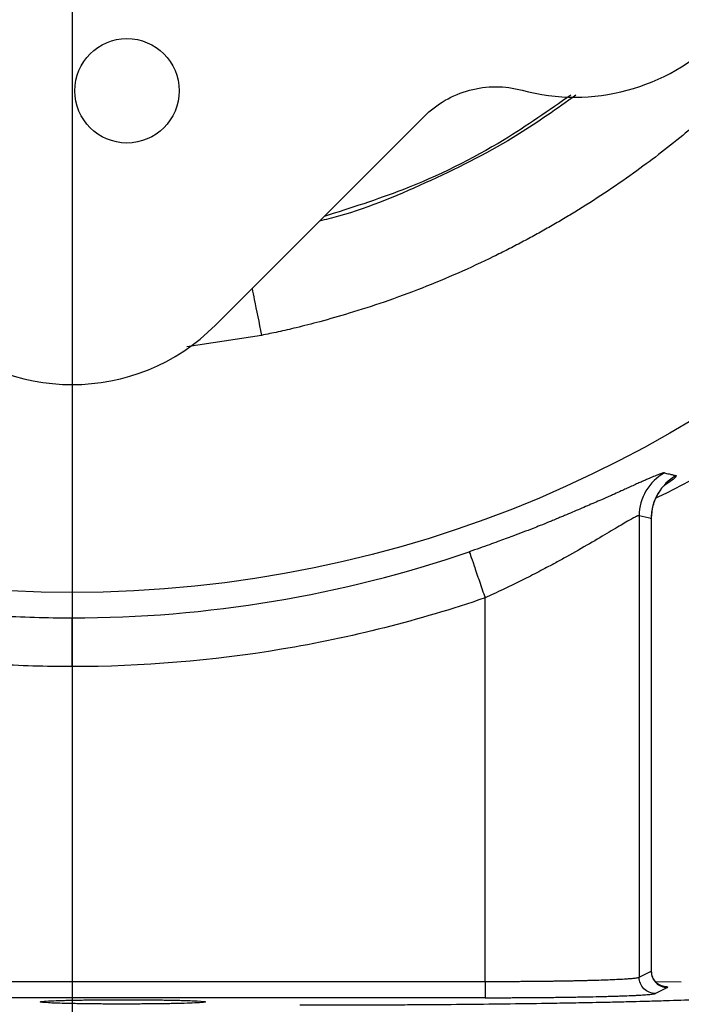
# Model space of a CAD drawing. Header units: inches. Extents: x 0.3 to 34.1, y 0.2 to 21.7.
# Tile 9 of 28: x 7.7 to 9.7, y 5 to 8. Entities that reach past the tile are written whole.
import ezdxf

# ---------------------------------------------------------------- set-up
doc = ezdxf.new("R2010")
doc.units = ezdxf.units.IN
doc.header["$MEASUREMENT"] = 0
doc.layers.add('SLD-0', color=7, linetype='Continuous', lineweight=25)
doc.styles.add('SLDTEXTSTYLE0', font='TXT', dxfattribs={"width": 0.75})
doc.dimstyles.new('SLDDIMSTYLE0', dxfattribs={"dimtxt": 0.125, "dimasz": 0.13, "dimexe": 0, "dimexo": 0.0625, "dimgap": 0.03125, "dimtad": 0, "dimtih": 1, "dimtoh": 1, "dimlfac": 0.8, "dimrnd": 1e-09, "dimzin": 12, "dimdsep": 46, "dimtxsty": 'SLDTEXTSTYLE0', "dimsah": 1, "dimcen": 0.09, "dimadec": 0, "dimazin": 3, "dimtfac": 1, "dimtofl": 0, "dimtmove": 0, "dimatfit": 3, "dimfxl": 1, "dimfrac": 2, "dimtolj": 1, "dimtzin": 12, "dimarcsym": 0})

# ---------------------------------------------------------------- blocks, each defined once
blk = doc.blocks.new('_D')
at = {"layer": 'SLD-0'}
for p, q in [((11.6995, 9.9036), (11.6995, 1.7932)), ((6.287, 5.1672), (6.287, 1.7932)), ((8.948, 2.0983), (8.9099, 2.0983)), ((8.9099, 2.0983), (8.9099, 1.8998)), ((9.456, 2.0983), (9.4941, 2.0983)), ((9.4941, 2.0983), (9.4941, 1.8998)), ((6.287, 1.9182), (8.8003, 1.9182)), ((11.6995, 1.9182), (9.6037, 1.9182)), ((8.9099, 1.8998), (8.948, 1.8998)), ((9.4941, 1.8998), (9.456, 1.8998))]:
    blk.add_line(p, q, dxfattribs=at)
for points in [[(6.287, 1.9182), (6.417, 1.8982), (6.417, 1.9382)], [(11.6995, 1.9182), (11.5695, 1.9382), (11.5695, 1.8982)]]:
    blk.add_solid(points, dxfattribs=at)
at = {"layer": 'SLD-0', "char_height": 0.125, "attachment_point": 1, "style": 'SLDTEXTSTYLE0'}
for s, insert in [('109.98', (8.948, 2.061)), ('4.33', (9.0404, 1.8739))]:
    blk.add_mtext(s, dxfattribs=dict(at, insert=insert))
blk = doc.blocks.new('_D_1')
at = {"layer": 'SLD-0'}
for p, q in [((7.8495, 8.5286), (7.8495, 2.6041)), ((6.287, 5.1672), (6.287, 2.6041)), ((6.8731, 2.9092), (6.8351, 2.9092)), ((6.8351, 2.9092), (6.8351, 2.7107)), ((7.2888, 2.9092), (7.3268, 2.9092)), ((7.3268, 2.9092), (7.3268, 2.7107)), ((6.287, 2.7291), (6.7254, 2.7291)), ((7.8495, 2.7291), (7.4365, 2.7291)), ((6.8351, 2.7107), (6.8731, 2.7107)), ((7.3268, 2.7107), (7.2888, 2.7107))]:
    blk.add_line(p, q, dxfattribs=at)
for points in [[(6.287, 2.7291), (6.417, 2.7091), (6.417, 2.7491)], [(7.8495, 2.7291), (7.7195, 2.7491), (7.7195, 2.7091)]]:
    blk.add_solid(points, dxfattribs=at)
at = {"layer": 'SLD-0', "char_height": 0.125, "attachment_point": 1, "style": 'SLDTEXTSTYLE0'}
for s, insert in [('31.75', (6.8731, 2.8718)), ('1.25', (6.9193, 2.6848))]:
    blk.add_mtext(s, dxfattribs=dict(at, insert=insert))
blk = doc.blocks.new('_D_2')
at = {"layer": 'SLD-0'}
for p, q in [((6.287, 5.1672), (6.287, 2.2657)), ((10.1933, 4.6228), (10.1933, 2.2657)), ((8.1579, 2.5707), (8.1198, 2.5707)), ((8.1198, 2.5707), (8.1198, 2.3723)), ((8.5735, 2.5707), (8.6116, 2.5707)), ((8.6116, 2.5707), (8.6116, 2.3723)), ((6.287, 2.3907), (8.0102, 2.3907)), ((8.1198, 2.3723), (8.1579, 2.3723)), ((8.6116, 2.3723), (8.5735, 2.3723)), ((10.1933, 2.3907), (8.7212, 2.3907))]:
    blk.add_line(p, q, dxfattribs=at)
for points in [[(6.287, 2.3907), (6.417, 2.3707), (6.417, 2.4107)], [(10.1933, 2.3907), (10.0633, 2.4107), (10.0633, 2.3707)]]:
    blk.add_solid(points, dxfattribs=at)
at = {"layer": 'SLD-0', "char_height": 0.125, "attachment_point": 1, "style": 'SLDTEXTSTYLE0'}
for s, insert in [('79.38', (8.1579, 2.5334)), ('3.13', (8.2041, 2.3464))]:
    blk.add_mtext(s, dxfattribs=dict(at, insert=insert))

msp = doc.modelspace()

# ---------------------------------------------------------------- linework, layer by layer
at = {"color": 7, "linetype": 'Continuous', "lineweight": 25}
for p, q in [((8.9329, 7.7223), (8.2911, 7.0805)), ((8.4325, 7.0489), (8.2022, 7.0141)), ((9.5949, 6.4943), (9.5949, 5.0743)), ((9.5949, 6.4943), (9.632, 6.4865)), ((9.632, 6.4865), (9.632, 5.0929)), ((9.6327, 5.088), (9.6327, 6.4901)), ((9.1206, 5.0613), (9.1206, 6.2414)), ((9.5949, 5.0743), (9.632, 5.0929)), ((7.609, 5.0613), (9.1206, 5.0613)), ((9.7245, 5.0593), (9.6465, 5.0597)), ((9.682, 5.0429), (9.6448, 5.0243)), ((9.1206, 5.0113), (7.609, 5.0113))]:
    msp.add_line(p, q, dxfattribs=at)
at = {"color": 8, "linetype": 'Continuous', "lineweight": 25}
for p, q in [((9.632, 6.4865), (9.6302, 6.4839)), ((9.632, 5.0929), (9.6311, 5.0937)), ((9.6312, 5.0936), (9.632, 5.0929))]:
    msp.add_line(p, q, dxfattribs=at)
at = {"color": 7, "linetype": 'Continuous', "lineweight": 25}
for centre, radius in [((7.8495, 9.9536), 3.6954), ((8.0184, 7.8013), 0.1606)]:
    msp.add_circle(centre, radius, dxfattribs=at)
for centre, radius, start, end in [((9.3963, 8.4068), 0.625, 254.9895, 15.0105), ((7.8495, 9.9536), 3.7738, 270, 288.9009), ((7.8495, 9.9536), 3.7738, 266.4856, 270)]:
    msp.add_arc(centre, radius, start, end, dxfattribs=at)
msp.add_ellipse((7.8495, 7.5237), major_axis=(0, -0.6262), ratio=0.998099, start_param=5.498738, end_param=7.067632, dxfattribs=at)
at = {"color": 8, "linetype": 'Continuous', "lineweight": 25}
for points, knots in [([(10.7889, 9.595), (10.7867, 9.5732), (10.7787, 9.4951), (10.7554, 9.3715), (10.7243, 9.2335), (10.6943, 9.1245), (10.6704, 9.0473), (10.6537, 8.9974), (10.6445, 8.971), (10.6345, 8.943), (10.6218, 8.9087), (10.604, 8.8627), (10.5857, 8.8178), (10.5671, 8.7739), (10.5481, 8.7311), (10.5287, 8.6894), (10.5091, 8.6488), (10.4571, 8.545), (10.3738, 8.3979), (10.2548, 8.2212), (10.1765, 8.1194), (10.1367, 8.0709), (10.1324, 8.0656), (10.1271, 8.0592), (10.1109, 8.0398), (10.0782, 8.0016), (10.0223, 7.9392), (9.9459, 7.8594), (9.8469, 7.7644), (9.723, 7.6571), (9.5717, 7.541), (9.4456, 7.4574), (9.3572, 7.4043), (9.317, 7.381), (9.2758, 7.3579), (9.2338, 7.3353), (9.1907, 7.3129), (9.0898, 7.2627), (8.9632, 7.207), (8.8137, 7.152), (8.7085, 7.118), (8.618, 7.0922), (8.545, 7.0736), (8.4851, 7.0597), (8.4496, 7.0524), (8.4325, 7.0489)], [0, 0, 0, 0, 0.017696, 0.06354, 0.101707, 0.132197, 0.15501, 0.167081, 0.174833, 0.177601, 0.19114, 0.204452, 0.217536, 0.230393, 0.243022, 0.255424, 0.267599, 0.279546, 0.349415, 0.404219, 0.45187, 0.453242, 0.455063, 0.457335, 0.460057, 0.47545, 0.498049, 0.527851, 0.564857, 0.609065, 0.660472, 0.719076, 0.731435, 0.743975, 0.756693, 0.769591, 0.782668, 0.795925, 0.860825, 0.894485, 0.924891, 0.950262, 0.970596, 0.985894, 1, 1, 1, 1]), ([(9.3999, 7.7878), (9.3419, 7.7464), (9.2011, 7.6459), (8.9552, 7.5229), (8.7486, 7.4349), (8.6304, 7.4052), (8.6108, 7.4002)], [0, 0, 0, 0, 0.241328, 0.586393, 0.931459, 1, 1, 1, 1]), ([(8.4035, 7.193), (8.4058, 7.1819), (8.4141, 7.1405), (8.4247, 7.0876), (8.4325, 7.0489)], [0, 0, 0, 0, 0.267929, 1, 1, 1, 1]), ([(9.7089, 6.6175), (9.7093, 6.6166), (9.7101, 6.6147), (9.6963, 6.6038), (9.6832, 6.5943), (9.6726, 6.5877), (9.6722, 6.5874)], [0, 0, 0, 0, 0.327798, 0.675172, 0.987359, 1, 1, 1, 1]), ([(9.6641, 5.047), (9.6669, 5.0468), (9.6851, 5.0455), (9.6834, 5.0441), (9.682, 5.0429)], [0, 0, 0, 0, 0.152627, 1, 1, 1, 1])]:
    msp.add_open_spline(points, degree=3, knots=knots, dxfattribs=at)
at = {"color": 7, "linetype": 'Continuous', "lineweight": 25}
for points, knots in [([(9.3847, 7.7882), (9.3171, 7.741), (9.1544, 7.6272), (8.8984, 7.5012), (8.7067, 7.4406), (8.6256, 7.415)], [0, 0, 0, 0, 0.290904, 0.700005, 1, 1, 1, 1]), ([(8.9329, 7.7223), (8.9523, 7.7417), (8.9739, 7.7583), (9.0214, 7.7857), (9.0465, 7.7961), (9.0859, 7.8066), (9.0994, 7.8093), (9.1264, 7.8129), (9.1399, 7.8138), (9.1805, 7.8138), (9.208, 7.8102), (9.2345, 7.8031)], [0, 0, 0, 0, 0.25, 0.25, 0.5, 0.5, 0.625, 0.625, 0.75, 0.75, 1, 1, 1, 1]), ([(9.6473, 6.5496), (9.6501, 6.5509), (9.7818, 6.6116), (9.9022, 6.6935), (10.02, 6.7737)], [0, 0, 0, 0, 0.021248, 1, 1, 1, 1]), ([(9.6727, 6.6258), (9.6724, 6.6258), (9.6718, 6.6259), (9.6704, 6.6258), (9.6683, 6.6254), (9.6654, 6.6246), (9.6622, 6.6235), (9.6587, 6.6223), (9.6549, 6.6209), (9.6476, 6.6181), (9.6378, 6.614), (9.6252, 6.6086), (9.6142, 6.6038), (9.6013, 6.5981), (9.5869, 6.5917), (9.5743, 6.5859), (9.5643, 6.5814), (9.5587, 6.5788), (9.5509, 6.5753), (9.5384, 6.5696), (9.5219, 6.5623), (9.5017, 6.5533), (9.4746, 6.5414), (9.4359, 6.5246), (9.3974, 6.5081), (9.3693, 6.4962), (9.353, 6.4894), (9.3419, 6.4847), (9.3302, 6.4799), (9.3134, 6.473), (9.2924, 6.4646), (9.2653, 6.4539), (9.2374, 6.4432), (9.2087, 6.4323), (9.183, 6.4228), (9.159, 6.414), (9.1329, 6.4046), (9.1036, 6.3941), (9.0829, 6.387), (9.072, 6.3833)], [0, 0, 0, 0, 0.014823, 0.031678, 0.050879, 0.072901, 0.093518, 0.109545, 0.126326, 0.146003, 0.200517, 0.226387, 0.25484, 0.288326, 0.318101, 0.349719, 0.365498, 0.376128, 0.381256, 0.408426, 0.4441, 0.464211, 0.506699, 0.569067, 0.63121, 0.662198, 0.677535, 0.693126, 0.703986, 0.720652, 0.754818, 0.779866, 0.816318, 0.851853, 0.877656, 0.903144, 0.932055, 0.964367, 1, 1, 1, 1]), ([(9.6727, 6.6258), (9.6493, 6.6129), (9.6096, 6.5744), (9.5949, 6.521), (9.5949, 6.4943)], [-0.9999995, -0.9999995, -0.9999995, -0.9999995, -0.5, 0.0000003, 0.0000003, 0.0000003, 0.0000003]), ([(9.6727, 6.6258), (9.675, 6.6252), (9.6771, 6.6247), (9.685, 6.6229), (9.6898, 6.6218), (9.6974, 6.6201), (9.7004, 6.6194), (9.7052, 6.6183), (9.707, 6.6179), (9.7089, 6.6175)], [1.292114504, 1.292114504, 1.292114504, 1.292114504, 1.292694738, 1.292694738, 1.294648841, 1.294648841, 1.297775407, 1.297775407, 1.301243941, 1.301243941, 1.301243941, 1.301243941]), ([(9.6327, 6.4843), (9.6329, 6.4911), (9.6333, 6.5047), (9.6369, 6.5224), (9.6412, 6.5359), (9.6454, 6.5461), (9.6502, 6.5559), (9.6573, 6.568), (9.6607, 6.5726), (9.663, 6.5757)], [0, 0, 0, 0, 0.15203, 0.304943, 0.387191, 0.479399, 0.587572, 0.717027, 1, 1, 1, 1]), ([(9.5949, 6.4943), (9.5946, 6.4943), (9.5941, 6.4944), (9.5928, 6.4942), (9.5912, 6.4937), (9.5892, 6.493), (9.5868, 6.4919), (9.584, 6.4906), (9.5783, 6.4878), (9.5678, 6.4821), (9.55, 6.4719), (9.5281, 6.4589), (9.4942, 6.4387), (9.4433, 6.4085), (9.3859, 6.3757), (9.3348, 6.3476), (9.2915, 6.3245), (9.2477, 6.3021), (9.2088, 6.2828), (9.1776, 6.2678), (9.1484, 6.2541), (9.1296, 6.2455), (9.1206, 6.2414)], [0, 0, 0, 0, 0.017274, 0.03459, 0.051957, 0.069381, 0.08687, 0.104429, 0.122067, 0.182284, 0.24473, 0.305065, 0.36888, 0.494197, 0.620531, 0.675241, 0.747306, 0.825901, 0.873912, 0.919552, 0.96158, 1, 1, 1, 1]), ([(9.072, 6.3833), (9.0722, 6.3827), (9.0734, 6.3791), (9.0784, 6.3647), (9.0821, 6.3538), (9.0915, 6.3263), (9.0972, 6.3098), (9.1089, 6.2755), (9.1149, 6.2579), (9.1206, 6.2414)], [0, 0, 0, 0, 0.25, 0.25, 0.5, 0.5, 0.75, 0.75, 1, 1, 1, 1]), ([(9.1206, 6.2414), (8.9174, 6.1719), (8.7071, 6.1186), (8.2805, 6.0476), (8.0643, 6.0299), (7.8495, 6.0299)], [0, 0, 0, 0, 0.5, 0.5, 1, 1, 1, 1]), ([(7.8495, 6.0299), (7.8495, 6.0472), (7.8495, 6.0659), (7.8495, 6.1021), (7.8495, 6.1195), (7.8495, 6.1486), (7.8495, 6.1601), (7.8495, 6.1754), (7.8495, 6.1792), (7.8495, 6.1798)], [0, 0, 0, 0, 0.25, 0.25, 0.5, 0.5, 0.75, 0.75, 1, 1, 1, 1]), ([(9.632, 5.0929), (9.6321, 5.0798), (9.6375, 5.0668), (9.6559, 5.0483), (9.6689, 5.0429), (9.682, 5.0429)], [0, 0, 0, 0, 0.5, 0.5, 1, 1, 1, 1]), ([(9.6677, 5.0465), (9.6678, 5.0465), (9.668, 5.0465), (9.6648, 5.0473), (9.6597, 5.0494), (9.6537, 5.0528), (9.6476, 5.0577), (9.6408, 5.0655), (9.6342, 5.0775), (9.6332, 5.0883), (9.6327, 5.0935)], [0, 0, 0, 0, 0.127932, 0.288287, 0.415205, 0.521347, 0.6149, 0.700492, 0.855264, 1, 1, 1, 1]), ([(9.1206, 5.0613), (9.1258, 5.0613), (9.1362, 5.0613), (9.1518, 5.0613), (9.1675, 5.0614), (9.1833, 5.0614), (9.199, 5.0615), (9.2147, 5.0616), (9.2304, 5.0617), (9.246, 5.0618), (9.2615, 5.0619), (9.277, 5.0621), (9.2924, 5.0622), (9.3076, 5.0624), (9.3226, 5.0626), (9.3375, 5.0628), (9.3522, 5.063), (9.3667, 5.0633), (9.3809, 5.0635), (9.3949, 5.0638), (9.4085, 5.0641), (9.4219, 5.0644), (9.4349, 5.0647), (9.4541, 5.0652), (9.4787, 5.066), (9.5071, 5.067), (9.5331, 5.0682), (9.5509, 5.0692), (9.5626, 5.07), (9.5699, 5.0706), (9.5769, 5.0712), (9.5832, 5.0719), (9.5886, 5.0727), (9.5928, 5.0735), (9.5942, 5.074), (9.5949, 5.0743)], [0, 0, 0, 0, 0.021619, 0.043344, 0.065174, 0.08711, 0.109151, 0.131297, 0.153549, 0.175906, 0.198369, 0.220937, 0.24361, 0.26639, 0.289274, 0.312265, 0.33536, 0.358562, 0.381869, 0.405282, 0.4288, 0.452424, 0.476154, 0.49999, 0.560279, 0.623591, 0.689927, 0.759284, 0.786153, 0.815528, 0.84741, 0.881798, 0.918693, 0.958093, 1, 1, 1, 1]), ([(9.1206, 5.0613), (9.1206, 5.0484), (9.1206, 5.0356), (9.1206, 5.0172), (9.1206, 5.0116), (9.1206, 5.0113)], [0, 0, 0, 0, 0.5, 0.5, 1, 1, 1, 1]), ([(9.6448, 5.0243), (9.6318, 5.0244), (9.6188, 5.0297), (9.6003, 5.0483), (9.5949, 5.0612), (9.5949, 5.0743)], [0, 0, 0, 0, 0.5, 0.5, 1, 1, 1, 1]), ([(8.0058, 4.9918), (8.0021, 4.9918), (7.9946, 4.9918), (7.9834, 4.9918), (7.9722, 4.9918), (7.961, 4.9919), (7.9497, 4.9919), (7.9386, 4.992), (7.9274, 4.9921), (7.9164, 4.9922), (7.9055, 4.9923), (7.8947, 4.9924), (7.8842, 4.9926), (7.8738, 4.9927), (7.8636, 4.9929), (7.8537, 4.9931), (7.8441, 4.9933), (7.8348, 4.9935), (7.8087, 4.9941), (7.7669, 4.9957), (7.7452, 4.9981), (7.7593, 5.0004), (7.7884, 5.002), (7.8185, 5.003), (7.8428, 5.0036), (7.8612, 5.0039), (7.8805, 5.0042), (7.9005, 5.0045), (7.9212, 5.0047), (7.9422, 5.0049), (7.9634, 5.005), (7.9846, 5.0051), (7.9988, 5.0051), (8.0058, 5.0051)], [0, 0, 0, 0, 0.013977, 0.028049, 0.042217, 0.056481, 0.07084, 0.085294, 0.099844, 0.11449, 0.129231, 0.144067, 0.159, 0.174028, 0.189151, 0.204371, 0.219686, 0.235097, 0.250603, 0.355438, 0.499554, 0.600471, 0.683793, 0.749454, 0.778654, 0.807513, 0.836032, 0.86421, 0.892048, 0.919546, 0.946704, 0.973522, 1, 1, 1, 1]), ([(8.0058, 5.0051), (8.0095, 5.0051), (8.017, 5.0051), (8.0282, 5.0051), (8.0394, 5.005), (8.0506, 5.005), (8.0619, 5.0049), (8.0731, 5.0048), (8.0842, 5.0048), (8.0952, 5.0047), (8.1061, 5.0045), (8.1169, 5.0044), (8.1275, 5.0043), (8.1378, 5.0041), (8.148, 5.0039), (8.1579, 5.0038), (8.1675, 5.0036), (8.1768, 5.0034), (8.2029, 5.0027), (8.2447, 5.0011), (8.2664, 4.9987), (8.2523, 4.9965), (8.2232, 4.9949), (8.1931, 4.9939), (8.1688, 4.9933), (8.1504, 4.9929), (8.1311, 4.9926), (8.1111, 4.9924), (8.0905, 4.9921), (8.0695, 4.992), (8.0483, 4.9919), (8.027, 4.9918), (8.0128, 4.9918), (8.0058, 4.9918)], [0, 0, 0, 0, 0.013983, 0.02806, 0.042232, 0.056499, 0.070861, 0.085317, 0.099869, 0.114515, 0.129256, 0.144092, 0.159023, 0.174049, 0.18917, 0.204386, 0.219697, 0.235102, 0.250603, 0.355438, 0.499554, 0.600471, 0.683793, 0.749454, 0.778644, 0.807495, 0.836009, 0.864185, 0.892023, 0.919523, 0.946686, 0.973512, 1, 1, 1, 1]), ([(10.0362, 5.0249), (10.0357, 5.0247), (10.0347, 5.0242), (10.0323, 5.0234), (10.0287, 5.0225), (10.0222, 5.0212), (10.0125, 5.0197), (9.9984, 5.0179), (9.9849, 5.0166), (9.9717, 5.0154), (9.9503, 5.0137), (9.9116, 5.0111), (9.8471, 5.0077), (9.769, 5.0045), (9.6912, 5.0019), (9.6247, 5), (9.5721, 4.9986), (9.5201, 4.9974), (9.4677, 4.9962), (9.4085, 4.9951), (9.3272, 4.9937), (9.2157, 4.992), (9.0844, 4.9905), (8.9724, 4.9895), (8.8822, 4.9889), (8.8202, 4.9886), (8.7537, 4.9883), (8.6947, 4.9882), (8.6375, 4.988), (8.5935, 4.988), (8.5647, 4.988), (8.5507, 4.988)], [0, 0, 0, 0, 0.010703, 0.0239884, 0.0399107, 0.0585563, 0.0922455, 0.1170913, 0.1480404, 0.163485, 0.1789203, 0.2407177, 0.3049196, 0.3691079, 0.4345679, 0.4725966, 0.5000461, 0.5328292, 0.5655276, 0.5898699, 0.6309936, 0.695603, 0.7593592, 0.8211515, 0.8520174, 0.8829486, 0.9052469, 0.9414701, 0.9618148, 0.9813495, 1, 1, 1, 1]), ([(9.1206, 5.0113), (9.1259, 5.0113), (9.1363, 5.0113), (9.1516, 5.0113), (9.1712, 5.0114), (9.1918, 5.0114), (9.2153, 5.0115), (9.2372, 5.0116), (9.2691, 5.0119), (9.3088, 5.0122), (9.3553, 5.0127), (9.3926, 5.0133), (9.4172, 5.0137), (9.4313, 5.014), (9.4523, 5.0144), (9.4757, 5.0149), (9.5004, 5.0156), (9.5178, 5.0161), (9.5346, 5.0166), (9.5551, 5.0173), (9.5737, 5.0181), (9.5897, 5.0189), (9.6041, 5.0197), (9.6153, 5.0205), (9.6252, 5.0213), (9.6322, 5.0219), (9.6384, 5.0228), (9.6428, 5.0236), (9.6442, 5.0241), (9.6448, 5.0243)], [0, 0, 0, 0, 0.020092, 0.039236, 0.05762, 0.093958, 0.11705, 0.147396, 0.17813, 0.240638, 0.304353, 0.369003, 0.401598, 0.415401, 0.434316, 0.499934, 0.531651, 0.565572, 0.596996, 0.630891, 0.695552, 0.72756, 0.759299, 0.821824, 0.844222, 0.882921, 0.924533, 0.96372, 1, 1, 1, 1])]:
    msp.add_open_spline(points, degree=3, knots=knots, dxfattribs=at)
for points in [[(9.7089, 6.6175), (9.6857, 6.6046), (9.6465, 6.5661), (9.6321, 6.5131), (9.632, 6.4865)], [(7.8495, 6.0299), (7.7693, 6.0299), (7.6891, 6.0323), (7.609, 6.0372)]]:
    msp.add_open_spline(points, degree=3, dxfattribs=at)

# ---------------------------------------------------------------- dimensions: what is measured, and where the dimension line sits
at = {"layer": 'SLD-0'}
for base, p1, p2, picture, middle in [((6.287, 1.9182), (11.6995, 9.9536), (6.287, 5.2172), '_D', (9.202, 1.9182)), ((7.8495, 2.7291), (6.287, 5.2172), (7.8495, 8.5786), '_D_1', (7.0809, 2.7291)), ((10.1933, 2.3907), (6.287, 5.2172), (10.1933, 4.6728), '_D_2', (8.3657, 2.3907))]:
    dim = msp.add_linear_dim(base=base, p1=p1, p2=p2, dimstyle='SLDDIMSTYLE0', dxfattribs=at)
    dim.commit()
    dim.dimension.update_dxf_attribs({"geometry": picture, "text_midpoint": middle, "dimtype": 160})

doc.saveas('drawing.dxf')
